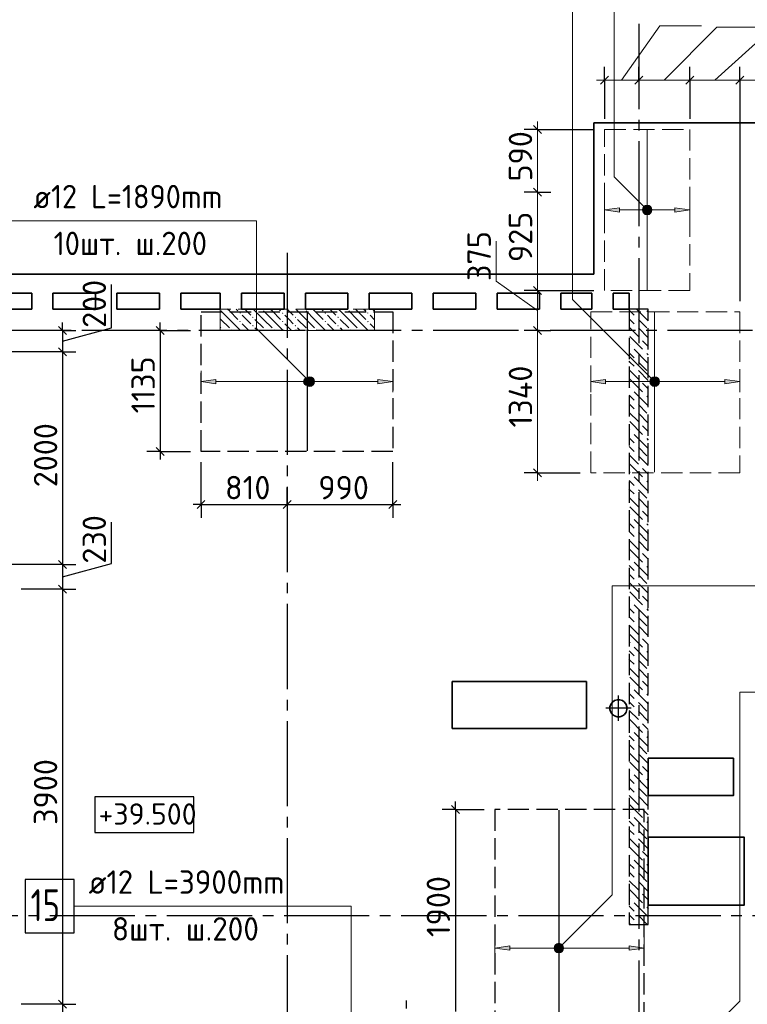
# Model space of a CAD drawing. Header units: millimetres. Extents: x 40580 to 1930067, y -240640 to 81020.
# Tile 117 of 256: x 483274 to 490107, y -212295 to -203045. Entities that reach past the tile are written whole.
import ezdxf

# ---------------------------------------------------------------- set-up
doc = ezdxf.new("R2010")
doc.units = ezdxf.units.MM
for name, pattern in [('______2', [270, 200, -70]), ('______5', [1100, 800, -100, 100, -100]), ('CENTER', [2, 1.25, -0.25, 0.25, -0.25])]:
    doc.linetypes.add(name, pattern=pattern)
for name, color, linetype, lineweight in [('Standard', 7, 'Continuous', 25), ('Высотные отметки', 7, 'Continuous', 25), ('ДОП Верх по У', 7, 'Continuous', 25), ('ЖБ Перекрытие верхний уровень', 7, 'Continuous', 35), ('ОСИ', 7, 'CENTER', 15), ('Позиционная метка номер позиции', 7, 'Continuous', 13), ('Примечания', 7, 'Continuous', 13)]:
    doc.layers.add(name, color=color, linetype=linetype, lineweight=lineweight)
doc.layers.add('ЖБ Пилон', color=7, linetype='______2', lineweight=13, true_color=0xa0a0a0)
doc.layers.add('ЖБ Стена верхний уровень', color=7, linetype='______2', true_color=0x656565)
doc.styles.add('GOST 2.304', font='isocpeur.ttf', dxfattribs={"width": 0.8})
doc.styles.add('ISOCPEUR', font='isocpeur.ttf')

msp = doc.modelspace()

# ---------------------------------------------------------------- hatches: boundary and pattern name
at = {"layer": 'ДОП Верх по У', "linetype": 'Continuous', "lineweight": 13, "transparency": 33554687}
for points in [[(489134.6, -204813.1), (489148.1, -204864.1), (489148.1, -204799.6)], [(489148.1, -204799.6), (489166.8, -204869.4), (489166.8, -204794.4)], [(489148.1, -204799.6), (489148.1, -204864.1), (489166.8, -204869.4)], [(489166.8, -204794.4), (489166.8, -204869.4), (489185.6, -204864.1)], [(489166.8, -204794.4), (489185.6, -204864.1), (489185.6, -204799.6)], [(489185.6, -204799.6), (489185.6, -204864.1), (489199.1, -204850.6)], [(489185.6, -204799.6), (489199.1, -204850.6), (489199.1, -204813.1)], [(489134.6, -204850.6), (489134.6, -204813.1), (489129.3, -204831.9)], [(489134.6, -204813.1), (489134.6, -204850.6), (489148.1, -204864.1)], [(489199.1, -204813.1), (489199.1, -204850.6), (489204.3, -204831.9)], [(489426.8, -204851.9), (489566.8, -204831.9), (489426.8, -204811.9)], [(485944.6, -206463.6), (485944.6, -206426.1), (485939.3, -206444.9)], [(485944.6, -206426.1), (485958.1, -206477.1), (485958.1, -206412.6)], [(485944.6, -206426.1), (485944.6, -206463.6), (485958.1, -206477.1)], [(485958.1, -206412.6), (485976.8, -206482.4), (485976.8, -206407.4)], [(485958.1, -206412.6), (485958.1, -206477.1), (485976.8, -206482.4)], [(485976.8, -206407.4), (485976.8, -206482.4), (485995.6, -206477.1)], [(485976.8, -206407.4), (485995.6, -206477.1), (485995.6, -206412.6)], [(485995.6, -206412.6), (485995.6, -206477.1), (486009.1, -206463.6)], [(485995.6, -206412.6), (486009.1, -206463.6), (486009.1, -206426.1)], [(486009.1, -206426.1), (486009.1, -206463.6), (486014.3, -206444.9)], [(486636.8, -206464.9), (486776.8, -206444.9), (486636.8, -206424.9)], [(489204.6, -206463.6), (489204.6, -206426.1), (489199.3, -206444.9)], [(489204.6, -206426.1), (489218.1, -206477.1), (489218.1, -206412.6)], [(489204.6, -206426.1), (489204.6, -206463.6), (489218.1, -206477.1)], [(489218.1, -206412.6), (489236.8, -206482.4), (489236.8, -206407.4)], [(489218.1, -206412.6), (489218.1, -206477.1), (489236.8, -206482.4)], [(489236.8, -206407.4), (489236.8, -206482.4), (489255.6, -206477.1)], [(489236.8, -206407.4), (489255.6, -206477.1), (489255.6, -206412.6)], [(489255.6, -206412.6), (489255.6, -206477.1), (489269.1, -206463.6)], [(489255.6, -206412.6), (489269.1, -206463.6), (489269.1, -206426.1)], [(489269.1, -206426.1), (489269.1, -206463.6), (489274.3, -206444.9)], [(489896.8, -206464.9), (490036.8, -206444.9), (489896.8, -206424.9)], [(488304.6, -211748.3), (488318.1, -211799.3), (488318.1, -211734.8)], [(488318.1, -211734.8), (488336.8, -211804.5), (488336.8, -211729.5)], [(488318.1, -211734.8), (488318.1, -211799.3), (488336.8, -211804.5)], [(488336.8, -211729.5), (488336.8, -211804.5), (488355.6, -211799.3)], [(488336.8, -211729.5), (488355.6, -211799.3), (488355.6, -211734.8)], [(488355.6, -211734.8), (488355.6, -211799.3), (488369.1, -211785.8)], [(488355.6, -211734.8), (488369.1, -211785.8), (488369.1, -211748.3)], [(488304.6, -211785.8), (488304.6, -211748.3), (488299.3, -211767)], [(488304.6, -211748.3), (488304.6, -211785.8), (488318.1, -211799.3)], [(488369.1, -211748.3), (488369.1, -211785.8), (488374.3, -211767)], [(488996.8, -211787), (489136.8, -211767), (488996.8, -211747)]]:
    msp.add_hatch(color=7, dxfattribs=at).paths.add_polyline_path(points)
for points in [[(488906.8, -204851.9), (488766.8, -204831.9), (488906.8, -204811.9)], [(485116.8, -206464.9), (484976.8, -206444.9), (485116.8, -206424.9)], [(488776.8, -206464.9), (488636.8, -206444.9), (488776.8, -206424.9)], [(487876.8, -211787), (487736.8, -211767), (487876.8, -211747)]]:
    msp.add_hatch(color=7, dxfattribs=at).paths.add_polyline_path(points, flags=16)
at = {"layer": 'ЖБ Пилон', "linetype": 'Continuous', "lineweight": -3, "transparency": 33554687}
for points in [[(485337.3, -205800.7), (485343.8, -205794.2), (485350.3, -205800.7), (485343.8, -205807.2)], [(485547.1, -205763.9), (485543.8, -205767.2), (485540.4, -205763.9)], [(485737.3, -205800.7), (485743.8, -205794.2), (485750.3, -205800.7), (485743.8, -205807.2)], [(485947.1, -205763.9), (485943.8, -205767.2), (485940.4, -205763.9)], [(486137.3, -205800.7), (486143.8, -205794.2), (486150.3, -205800.7), (486143.8, -205807.2)], [(486347.1, -205763.9), (486343.8, -205767.2), (486340.4, -205763.9)], [(486537.3, -205800.7), (486543.8, -205794.2), (486550.3, -205800.7), (486543.8, -205807.2)], [(485337.3, -205880.7), (485343.8, -205874.2), (485350.3, -205880.7), (485343.8, -205887.2)], [(485457.3, -205840.7), (485463.8, -205834.2), (485470.3, -205840.7), (485463.8, -205847.2)], [(485457.3, -205920.7), (485463.8, -205914.2), (485470.3, -205920.7), (485463.8, -205927.2)], [(485737.3, -205880.7), (485743.8, -205874.2), (485750.3, -205880.7), (485743.8, -205887.2)], [(485857.3, -205840.7), (485863.8, -205834.2), (485870.3, -205840.7), (485863.8, -205847.2)], [(485857.3, -205920.7), (485863.8, -205914.2), (485870.3, -205920.7), (485863.8, -205927.2)], [(486137.3, -205880.7), (486143.8, -205874.2), (486150.3, -205880.7), (486143.8, -205887.2)], [(486257.3, -205840.7), (486263.8, -205834.2), (486270.3, -205840.7), (486263.8, -205847.2)], [(486257.3, -205920.7), (486263.8, -205914.2), (486270.3, -205920.7), (486263.8, -205927.2)], [(486537.3, -205880.7), (486543.8, -205874.2), (486550.3, -205880.7), (486543.8, -205887.2)], [(485177.3, -205960.7), (485183.8, -205954.2), (485190.3, -205960.7), (485187.1, -205963.9), (485180.4, -205963.9)], [(485257.3, -205960.7), (485263.8, -205954.2), (485270.3, -205960.7), (485267.1, -205963.9), (485260.4, -205963.9)], [(485577.3, -205960.7), (485583.8, -205954.2), (485590.3, -205960.7), (485587.1, -205963.9), (485580.4, -205963.9)], [(485657.3, -205960.7), (485663.8, -205954.2), (485670.3, -205960.7), (485667.1, -205963.9), (485660.4, -205963.9)], [(485977.3, -205960.7), (485983.8, -205954.2), (485990.3, -205960.7), (485987.1, -205963.9), (485980.4, -205963.9)], [(486057.3, -205960.7), (486063.8, -205954.2), (486070.3, -205960.7), (486067.1, -205963.9), (486060.4, -205963.9)], [(486377.3, -205960.7), (486383.8, -205954.2), (486390.3, -205960.7), (486387.1, -205963.9), (486380.4, -205963.9)], [(486457.3, -205960.7), (486463.8, -205954.2), (486470.3, -205960.7), (486467.1, -205963.9), (486460.4, -205963.9)]]:
    msp.add_hatch(color=7, dxfattribs=at).paths.add_polyline_path(points, flags=16)
at = {"layer": 'Позиционная метка номер позиции', "linetype": 'Continuous', "lineweight": 13, "transparency": 33554687}
for points in [[(489135, -204863.7), (489178.3, -204788.6), (489123.5, -204843.3)], [(489123.5, -204843.3), (489178.3, -204788.6), (489155.4, -204788.6)], [(489123.5, -204843.3), (489155.4, -204788.6), (489123.5, -204820.4)], [(489123.5, -204820.4), (489155.4, -204788.6), (489135, -204800)], [(489135, -204863.7), (489198.6, -204800), (489178.3, -204788.6)], [(489155.4, -204875.1), (489198.6, -204800), (489135, -204863.7)], [(489155.4, -204875.1), (489210.1, -204820.4), (489198.6, -204800)], [(489178.3, -204875.1), (489210.1, -204820.4), (489155.4, -204875.1)], [(489178.3, -204875.1), (489210.1, -204843.3), (489210.1, -204820.4)], [(489210.1, -204843.3), (489178.3, -204875.1), (489198.6, -204863.7)], [(485953.5, -206433.4), (486028.6, -206476.7), (485965, -206413)], [(485953.5, -206456.3), (486008.3, -206488.1), (485953.5, -206433.4)], [(485953.5, -206433.4), (486008.3, -206488.1), (486028.6, -206476.7)], [(485985.4, -206488.1), (485953.5, -206456.3), (485965, -206476.7)], [(485953.5, -206456.3), (485985.4, -206488.1), (486008.3, -206488.1)], [(485965, -206413), (486040.1, -206456.3), (485985.4, -206401.6)], [(485965, -206413), (486028.6, -206476.7), (486040.1, -206456.3)], [(485985.4, -206401.6), (486040.1, -206456.3), (486040.1, -206433.4)], [(485985.4, -206401.6), (486040.1, -206433.4), (486008.3, -206401.6)], [(486008.3, -206401.6), (486040.1, -206433.4), (486028.6, -206413)], [(489205, -206476.7), (489248.3, -206401.6), (489193.5, -206456.3)], [(489193.5, -206456.3), (489248.3, -206401.6), (489225.4, -206401.6)], [(489193.5, -206456.3), (489225.4, -206401.6), (489193.5, -206433.4)], [(489193.5, -206433.4), (489225.4, -206401.6), (489205, -206413)], [(489205, -206476.7), (489268.6, -206413), (489248.3, -206401.6)], [(489225.4, -206488.1), (489268.6, -206413), (489205, -206476.7)], [(489225.4, -206488.1), (489280.1, -206433.4), (489268.6, -206413)], [(489248.3, -206488.1), (489280.1, -206433.4), (489225.4, -206488.1)], [(489248.3, -206488.1), (489280.1, -206456.3), (489280.1, -206433.4)], [(489280.1, -206456.3), (489248.3, -206488.1), (489268.6, -206476.7)], [(488293.5, -211755.6), (488368.6, -211798.9), (488305, -211735.2)], [(488305, -211735.2), (488380.1, -211778.5), (488325.4, -211723.8)], [(488305, -211735.2), (488368.6, -211798.9), (488380.1, -211778.5)], [(488325.4, -211723.8), (488380.1, -211778.5), (488380.1, -211755.6)], [(488325.4, -211723.8), (488380.1, -211755.6), (488348.3, -211723.8)], [(488348.3, -211723.8), (488380.1, -211755.6), (488368.6, -211735.2)], [(488293.5, -211778.5), (488348.3, -211810.3), (488293.5, -211755.6)], [(488293.5, -211755.6), (488348.3, -211810.3), (488368.6, -211798.9)], [(488325.4, -211810.3), (488293.5, -211778.5), (488305, -211798.9)], [(488293.5, -211778.5), (488325.4, -211810.3), (488348.3, -211810.3)]]:
    msp.add_hatch(color=7, dxfattribs=at).paths.add_polyline_path(points)

# ---------------------------------------------------------------- linework, layer by layer
at = {"layer": 'Standard', "color": 7, "linetype": 'Continuous', "lineweight": 13, "transparency": 33554687}
for p, q in [((488926.8, -203613.9), (489285, -203100.9)), ((489285, -203100.9), (489675.9, -203100.9)), ((489326.8, -203613.9), (489821.8, -203113.9)), ((489801.8, -203613.9), (490351.8, -203113.9)), ((489821.8, -203113.9), (490228.4, -203113.9)), ((488766.8, -203613.9), (488691.8, -203613.9)), ((488766.8, -203613.9), (489086.8, -203613.9)), ((489086.8, -203613.9), (489566.8, -203613.9)), ((489566.8, -203613.9), (490036.8, -203613.9)), ((488136.8, -204074.9), (488136.8, -203999.9)), ((488136.8, -204074.9), (488136.8, -204663.9)), ((487749, -205500), (487749, -205124.8)), ((488136.8, -205776.4), (487749, -205500)), ((488136.8, -205588.9), (488136.8, -205963.9)), ((488136.8, -205963.9), (488136.8, -207302.9)), ((488136.8, -207302.9), (488136.8, -207377.9))]:
    msp.add_line(p, q, dxfattribs=at)
at = {"layer": 'Standard', "color": 251, "linetype": 'Continuous', "lineweight": -3, "true_color": 0x656565, "transparency": 33554687}
for p, q in [((488766.8, -203613.9), (488766.8, -203488.9)), ((489086.8, -203613.9), (489086.8, -203488.9)), ((489566.8, -203613.9), (489566.8, -203488.9)), ((490036.8, -203613.9), (490036.8, -203488.9)), ((488766.8, -203613.9), (488766.8, -203738.9)), ((488766.8, -203613.9), (488766.8, -203974.9)), ((489086.8, -203613.9), (489086.8, -203738.9)), ((489086.8, -203613.9), (489086.8, -203613.9)), ((489566.8, -203613.9), (489566.8, -203738.9)), ((489566.8, -203613.9), (489566.8, -203974.9)), ((490036.8, -203613.9), (490036.8, -203738.9)), ((490036.8, -203613.9), (490036.8, -205688.9)), ((488136.8, -204074.9), (488011.8, -204074.9)), ((488136.8, -204074.9), (488261.8, -204074.9)), ((488136.8, -204074.9), (488666.8, -204074.9)), ((488136.8, -204663.9), (488011.8, -204663.9)), ((488136.8, -204663.9), (488261.8, -204663.9)), ((488136.8, -204663.9), (488136.8, -204663.9)), ((488136.8, -205588.9), (488011.8, -205588.9)), ((488136.8, -205588.9), (488261.8, -205588.9)), ((488136.8, -205588.9), (488666.8, -205588.9)), ((483677, -205963.9), (483552, -205963.9)), ((483677, -205963.9), (483802, -205963.9)), ((483677, -205963.9), (483677, -205963.9)), ((484593.1, -205963.9), (484468.1, -205963.9)), ((484593.1, -205963.9), (484718.1, -205963.9)), ((484593.1, -205963.9), (484876.8, -205963.9)), ((488136.8, -205963.9), (488011.8, -205963.9)), ((488136.8, -205963.9), (488261.8, -205963.9)), ((488136.8, -205963.9), (488136.8, -205963.9)), ((483677, -206163.9), (483086.8, -206163.9)), ((483677, -206163.9), (483552, -206163.9)), ((483677, -206163.9), (483802, -206163.9)), ((484593.1, -207100.9), (484468.1, -207100.9)), ((484593.1, -207100.9), (484718.1, -207100.9)), ((484593.1, -207100.9), (484876.8, -207100.9)), ((484976.8, -207600.9), (484976.8, -207200.9)), ((486776.8, -207600.9), (486776.8, -207200.9)), ((488136.8, -207302.9), (488011.8, -207302.9)), ((488136.8, -207302.9), (488261.8, -207302.9)), ((488136.8, -207302.9), (488536.8, -207302.9)), ((484976.8, -207600.9), (484976.8, -207475.9)), ((485786.8, -207600.9), (485786.8, -207475.9)), ((486776.8, -207600.9), (486776.8, -207475.9)), ((484976.8, -207600.9), (484976.8, -207725.9)), ((485786.8, -207600.9), (485786.8, -207725.9)), ((486776.8, -207600.9), (486776.8, -207725.9)), ((483677, -208163.9), (483086.8, -208163.9)), ((483677, -208163.9), (483552, -208163.9)), ((483677, -208163.9), (483802, -208163.9)), ((483677, -208393.9), (483286.8, -208393.9)), ((483677, -208393.9), (483552, -208393.9)), ((483677, -208393.9), (483802, -208393.9)), ((487365.9, -210463.9), (487240.9, -210463.9)), ((487365.9, -210463.9), (487490.9, -210463.9)), ((487365.9, -210463.9), (487636.8, -210463.9)), ((483677, -212293.9), (483286.8, -212293.9)), ((483677, -212293.9), (483552, -212293.9)), ((483677, -212293.9), (483802, -212293.9))]:
    msp.add_line(p, q, dxfattribs=at)
at = {"layer": 'Standard', "color": 7, "linetype": 'Continuous', "lineweight": 25, "transparency": 33554687}
for p, q in [((488729.3, -203651.4), (488804.3, -203576.4)), ((489049.3, -203651.4), (489124.3, -203576.4)), ((489529.3, -203651.4), (489604.3, -203576.4)), ((489999.3, -203651.4), (490074.3, -203576.4)), ((488099.3, -204037.4), (488174.3, -204112.4)), ((488099.3, -204626.4), (488174.3, -204701.4)), ((488099.3, -205551.4), (488174.3, -205626.4)), ((483639.5, -205926.4), (483714.5, -206001.4)), ((484555.6, -205926.4), (484630.6, -206001.4)), ((488099.3, -205926.4), (488174.3, -206001.4)), ((483639.5, -206126.4), (483714.5, -206201.4)), ((484555.6, -207063.4), (484630.6, -207138.4)), ((488099.3, -207265.4), (488174.3, -207340.4)), ((484939.3, -207638.4), (485014.3, -207563.4)), ((485749.3, -207638.4), (485824.3, -207563.4)), ((486739.3, -207638.4), (486814.3, -207563.4)), ((483639.5, -208126.4), (483714.5, -208201.4)), ((483639.5, -208356.4), (483714.5, -208431.4)), ((487328.4, -210426.4), (487403.4, -210501.4)), ((483639.5, -212256.4), (483714.5, -212331.4))]:
    msp.add_line(p, q, dxfattribs=at)
at = {"layer": 'Standard', "color": 7, "linetype": 'Continuous', "lineweight": -3, "transparency": 33554687}
for p, q in [((484134.9, -205940.2), (484134.9, -205533.5)), ((483677, -205963.9), (483677, -205888.9)), ((484593.1, -205963.9), (484593.1, -205888.9)), ((483677, -206063.9), (484134.9, -205940.2)), ((483677, -205963.9), (483677, -206163.9)), ((484593.1, -207100.9), (484593.1, -207175.9)), ((484976.8, -207600.9), (484901.8, -207600.9)), ((484976.8, -207600.9), (485786.8, -207600.9)), ((485786.8, -207600.9), (486776.8, -207600.9)), ((486776.8, -207600.9), (486851.8, -207600.9)), ((484134.9, -208155.2), (484134.9, -207764.2)), ((483677, -208278.9), (484134.9, -208155.2)), ((483677, -208163.9), (483677, -208393.9)), ((487365.9, -210463.9), (487365.9, -210388.9)), ((483677, -212293.9), (483677, -212368.9)), ((486905.3, -212333.9), (486905.3, -212258.9))]:
    msp.add_line(p, q, dxfattribs=at)
at = {"layer": 'Standard', "color": 8, "linetype": '______5', "lineweight": -3, "transparency": 33554687}
for p, q in [((488896.8, -209633.4), (488896.8, -209394.4)), ((489016.3, -209513.9), (488777.3, -209513.9))]:
    msp.add_line(p, q, dxfattribs=at)
at = {"layer": 'Standard', "color": 7, "linetype": 'Continuous', "lineweight": 13, "transparency": 33554687}
for points in [[(490036.8, -203613.9), (490668.6, -203613.9), (490668.6, -203613.9), (491326.8, -203613.9)], [(488136.8, -204663.9), (488136.8, -204669.5), (488136.8, -204669.5), (488136.8, -205588.9)]]:
    msp.add_lwpolyline(points, dxfattribs=at)
at = {"layer": 'Standard', "color": 7, "linetype": 'Continuous', "lineweight": -3, "transparency": 33554687}
for points in [[(484593.1, -205963.9), (484593.1, -206841.9), (484593.1, -206841.9), (484593.1, -207100.9)], [(483677, -206163.9), (483677, -207420), (483677, -207420), (483677, -208163.9)], [(483677, -208393.9), (483677, -210322), (483677, -210322), (483677, -212293.9)], [(487365.9, -210463.9), (487365.9, -211754), (487365.9, -211754), (487365.9, -212363.9)]]:
    msp.add_lwpolyline(points, dxfattribs=at)
at = {"layer": 'Standard', "color": 251, "linetype": 'Continuous', "lineweight": -3, "true_color": 0x656565, "transparency": 33554687}
msp.add_lwpolyline([(485786.8, -207600.9), (485786.8, -207583.9), (485786.8, -207583.9), (485786.8, -207439.9)], dxfattribs=at)
at = {"layer": 'Высотные отметки', "color": 7, "linetype": 'Continuous', "lineweight": -3, "transparency": 33554687}
msp.add_lwpolyline([(483980.5, -210680.4), (484910.5, -210680.4), (484910.5, -210347), (483980.5, -210347), (483980.5, -210680.4)], dxfattribs=at)
at = {"layer": 'ДОП Верх по У', "color": 7, "linetype": 'Continuous', "lineweight": 18, "transparency": 33554687}
for p, q in [((489166.8, -204081.9), (489166.8, -205581.9)), ((489236.8, -207295.9), (489236.8, -205795.9))]:
    msp.add_line(p, q, dxfattribs=at)
at = {"layer": 'ДОП Верх по У', "color": 251, "linetype": 'Continuous', "lineweight": 13, "true_color": 0x494949, "transparency": 33554687}
for p, q in [((488766.8, -204831.9), (488766.8, -204731.9)), ((489166.8, -204794.4), (489166.8, -204794.4)), ((489566.8, -204831.9), (489566.8, -204731.9)), ((488766.8, -204831.9), (488906.8, -204811.9)), ((488906.8, -204851.9), (488766.8, -204831.9)), ((488766.8, -204831.9), (488766.8, -204931.9)), ((488766.8, -204831.9), (488766.8, -204831.9)), ((488906.8, -204811.9), (488906.8, -204851.9)), ((488906.8, -204831.9), (489136.8, -204831.9)), ((489166.8, -204869.4), (489166.8, -204869.4)), ((489196.8, -204831.9), (489426.8, -204831.9)), ((489566.8, -204831.9), (489426.8, -204811.9)), ((489426.8, -204811.9), (489426.8, -204851.9)), ((489426.8, -204851.9), (489566.8, -204831.9)), ((489566.8, -204831.9), (489566.8, -204931.9)), ((489566.8, -204831.9), (489566.8, -204831.9)), ((484976.8, -206444.9), (484976.8, -206344.9)), ((486776.8, -206444.9), (486776.8, -206344.9)), ((488636.8, -206444.9), (488636.8, -206344.9)), ((490036.8, -206444.9), (490036.8, -206344.9)), ((484976.8, -206444.9), (485116.8, -206424.9)), ((485116.8, -206464.9), (484976.8, -206444.9)), ((484976.8, -206444.9), (484976.8, -206544.9)), ((484976.8, -206444.9), (484976.8, -206444.9)), ((485116.8, -206424.9), (485116.8, -206464.9)), ((485116.8, -206444.9), (485946.8, -206444.9)), ((485976.8, -206407.4), (485976.8, -206407.4)), ((486006.8, -206444.9), (486636.8, -206444.9)), ((486776.8, -206444.9), (486636.8, -206424.9)), ((486636.8, -206424.9), (486636.8, -206464.9)), ((486636.8, -206464.9), (486776.8, -206444.9)), ((486776.8, -206444.9), (486776.8, -206544.9)), ((486776.8, -206444.9), (486776.8, -206444.9)), ((488636.8, -206444.9), (488776.8, -206424.9)), ((488776.8, -206464.9), (488636.8, -206444.9)), ((488636.8, -206444.9), (488636.8, -206544.9)), ((488636.8, -206444.9), (488636.8, -206444.9)), ((488776.8, -206424.9), (488776.8, -206464.9)), ((488776.8, -206444.9), (489206.8, -206444.9)), ((489236.8, -206407.4), (489236.8, -206407.4)), ((489266.8, -206444.9), (489896.8, -206444.9)), ((490036.8, -206444.9), (489896.8, -206424.9)), ((489896.8, -206424.9), (489896.8, -206464.9)), ((489896.8, -206464.9), (490036.8, -206444.9)), ((490036.8, -206444.9), (490036.8, -206544.9)), ((490036.8, -206444.9), (490036.8, -206444.9)), ((485976.8, -206482.4), (485976.8, -206482.4)), ((489236.8, -206482.4), (489236.8, -206482.4)), ((487736.8, -211767), (487736.8, -211667)), ((488336.8, -211729.5), (488336.8, -211729.5)), ((489136.8, -211767), (489136.8, -211667)), ((487736.8, -211767), (487876.8, -211747)), ((487876.8, -211787), (487736.8, -211767)), ((487736.8, -211767), (487736.8, -211867)), ((487736.8, -211767), (487736.8, -211767)), ((487876.8, -211747), (487876.8, -211787)), ((487876.8, -211767), (488306.8, -211767)), ((488336.8, -211804.5), (488336.8, -211804.5)), ((488366.8, -211767), (488996.8, -211767)), ((489136.8, -211767), (488996.8, -211747)), ((488996.8, -211747), (488996.8, -211787)), ((488996.8, -211787), (489136.8, -211767)), ((489136.8, -211767), (489136.8, -211867)), ((489136.8, -211767), (489136.8, -211767))]:
    msp.add_line(p, q, dxfattribs=at)
at = {"layer": 'ДОП Верх по У', "color": 7, "linetype": 'Continuous', "lineweight": 13, "transparency": 33554687}
for p, q in [((485196.8, -204933.9), (483154.8, -204933.9)), ((483900.8, -211373.9), (485986.8, -211373.9))]:
    msp.add_line(p, q, dxfattribs=at)
at = {"layer": 'ДОП Верх по У', "color": 7, "linetype": 'Continuous', "lineweight": -3, "transparency": 33554687}
for p, q in [((485976.8, -207094.9), (485976.8, -205794.9)), ((488336.8, -210469.9), (488336.8, -214357.9))]:
    msp.add_line(p, q, dxfattribs=at)
at = {"layer": 'ДОП Верх по У', "color": 7, "linetype": 'Continuous', "lineweight": 25, "transparency": 33554687}
msp.add_lwpolyline([(483326.8, -211623.9), (483786.8, -211623.9), (483786.8, -211123.9), (483326.8, -211123.9), (483326.8, -211623.9)], dxfattribs=at)
at = {"layer": 'ДОП Верх по У', "color": 251, "linetype": 'Continuous', "lineweight": 13, "true_color": 0x494949, "transparency": 33554687}
for centre in [(489166.8, -204831.9), (485976.8, -206444.9), (489236.8, -206444.9), (488336.8, -211767)]:
    msp.add_circle(centre, 37.5, dxfattribs=at)
at = {"layer": 'ЖБ Перекрытие верхний уровень', "transparency": 33554687}
for p, q in [((488666.8, -205433.9), (482486.8, -205433.9)), ((482986.8, -205613.9), (483386.8, -205613.9)), ((483386.8, -205613.9), (483386.8, -205763.9)), ((483586.8, -205763.9), (483586.8, -205613.9)), ((483586.8, -205613.9), (483986.8, -205613.9)), ((483986.8, -205613.9), (483986.8, -205763.9)), ((484186.8, -205763.9), (484186.8, -205613.9)), ((484186.8, -205613.9), (484586.8, -205613.9)), ((484586.8, -205613.9), (484586.8, -205763.9)), ((484786.8, -205613.9), (485156.8, -205613.9)), ((484786.8, -205763.9), (484786.8, -205613.9)), ((485156.8, -205613.9), (485156.8, -205763.9)), ((485356.8, -205763.9), (485356.8, -205613.9)), ((485356.8, -205613.9), (485756.8, -205613.9)), ((485756.8, -205613.9), (485756.8, -205763.9)), ((485956.8, -205763.9), (485956.8, -205613.9)), ((485956.8, -205613.9), (486356.8, -205613.9)), ((486356.8, -205613.9), (486356.8, -205763.9)), ((486556.8, -205763.9), (486556.8, -205613.9)), ((486556.8, -205613.9), (486956.8, -205613.9)), ((486956.8, -205613.9), (486956.8, -205763.9)), ((487156.8, -205763.9), (487156.8, -205613.9)), ((487156.8, -205613.9), (487556.8, -205613.9)), ((487556.8, -205613.9), (487556.8, -205763.9)), ((487756.8, -205763.9), (487756.8, -205613.9)), ((487756.8, -205613.9), (488156.8, -205613.9)), ((488156.8, -205613.9), (488156.8, -205763.9)), ((488356.8, -205613.9), (488646.8, -205613.9)), ((488356.8, -205763.9), (488356.8, -205613.9)), ((488646.8, -205613.9), (488646.8, -205763.9)), ((488846.8, -205763.9), (488846.8, -205613.9)), ((488846.8, -205613.9), (488996.8, -205613.9)), ((488996.8, -205613.9), (488996.8, -205763.9)), ((483386.8, -205763.9), (482986.8, -205763.9)), ((483986.8, -205763.9), (483586.8, -205763.9)), ((484586.8, -205763.9), (484186.8, -205763.9)), ((485156.8, -205763.9), (484786.8, -205763.9)), ((485756.8, -205763.9), (485356.8, -205763.9)), ((486356.8, -205763.9), (485956.8, -205763.9)), ((486956.8, -205763.9), (486556.8, -205763.9)), ((487556.8, -205763.9), (487156.8, -205763.9)), ((488156.8, -205763.9), (487756.8, -205763.9)), ((488646.8, -205763.9), (488356.8, -205763.9)), ((488996.8, -205763.9), (488846.8, -205763.9)), ((488596.8, -209263.9), (487336.8, -209263.9)), ((487336.8, -209263.9), (487336.8, -209703.9)), ((488596.8, -209703.9), (488596.8, -209263.9)), ((488824.9, -209477.2), (488817.1, -209501.2)), ((488817.1, -209501.2), (488817.1, -209526.5)), ((488839.8, -209456.8), (488824.9, -209477.2)), ((488860.2, -209442), (488839.8, -209456.8)), ((488884.2, -209434.2), (488860.2, -209442)), ((488909.4, -209434.2), (488884.2, -209434.2)), ((488933.4, -209442), (488909.4, -209434.2)), ((488953.9, -209456.8), (488933.4, -209442)), ((488968.7, -209477.2), (488953.9, -209456.8)), ((488976.5, -209501.2), (488968.7, -209477.2)), ((488976.5, -209526.5), (488976.5, -209501.2)), ((488817.1, -209526.5), (488824.9, -209550.5)), ((488824.9, -209550.5), (488839.8, -209570.9)), ((488839.8, -209570.9), (488860.2, -209585.7)), ((488860.2, -209585.7), (488884.2, -209593.5)), ((488884.2, -209593.5), (488909.4, -209593.5)), ((488909.4, -209593.5), (488933.4, -209585.7)), ((488933.4, -209585.7), (488953.9, -209570.9)), ((488953.9, -209570.9), (488968.7, -209550.5)), ((488968.7, -209550.5), (488976.5, -209526.5)), ((487336.8, -209703.9), (488596.8, -209703.9))]:
    msp.add_line(p, q, dxfattribs=at)
at = {"layer": 'ЖБ Перекрытие верхний уровень', "transparency": 33554687, "extrusion": (0, 0, -1)}
msp.add_lwpolyline([(-497346.8, -205433.9), (-497346.8, -204013.9), (-488666.8, -204013.9), (-488666.8, -205433.9)], dxfattribs=at)
msp.add_lwpolyline([(-489176.8, -209983.8), (-489976.8, -209983.8), (-489976.8, -210333.9), (-489176.8, -210333.9)], close=True, dxfattribs=at)
at = {"layer": 'ЖБ Перекрытие верхний уровень', "transparency": 33554687}
msp.add_lwpolyline([(489176.8, -211363.9), (490076.8, -211363.9), (490076.8, -210723.9), (489176.8, -210723.9)], close=True, dxfattribs=at)
at = {"layer": 'ЖБ Пилон', "color": 253, "linetype": '______2', "lineweight": 13, "true_color": 0xa0a0a0, "transparency": 33554687}
for p, q in [((486606.8, -205763.9), (485156.8, -205763.9)), ((485156.8, -205763.9), (485156.8, -205963.9)), ((486606.8, -205963.9), (486606.8, -205763.9)), ((485156.8, -205963.9), (486606.8, -205963.9))]:
    msp.add_line(p, q, dxfattribs=at)
at = {"layer": 'ЖБ Пилон', "color": 9, "linetype": 'Continuous', "lineweight": -3, "true_color": 0xc7c7c7, "transparency": 33554687}
for p, q in [((485163.8, -205780.7), (485243.8, -205860.7)), ((485243.8, -205780.7), (485226.9, -205763.9)), ((485243.8, -205780.7), (485323.8, -205860.7)), ((485306.9, -205763.9), (485323.8, -205780.7)), ((485403.8, -205860.7), (485363.8, -205820.7)), ((485386.9, -205763.9), (485443.8, -205820.7)), ((485563.8, -205860.7), (485466.9, -205763.9)), ((485563.8, -205780.7), (485643.8, -205860.7)), ((485643.8, -205780.7), (485626.9, -205763.9)), ((485643.8, -205780.7), (485723.8, -205860.7)), ((485706.9, -205763.9), (485723.8, -205780.7)), ((485803.8, -205860.7), (485763.8, -205820.7)), ((485786.9, -205763.9), (485843.8, -205820.7)), ((485963.8, -205860.7), (485866.9, -205763.9)), ((485963.8, -205780.7), (486043.8, -205860.7)), ((486043.8, -205780.7), (486026.9, -205763.9)), ((486043.8, -205780.7), (486123.8, -205860.7)), ((486106.9, -205763.9), (486123.8, -205780.7)), ((486203.8, -205860.7), (486163.8, -205820.7)), ((486186.9, -205763.9), (486243.8, -205820.7)), ((486363.8, -205860.7), (486266.9, -205763.9)), ((486363.8, -205780.7), (486443.8, -205860.7)), ((486443.8, -205780.7), (486426.9, -205763.9)), ((486443.8, -205780.7), (486523.8, -205860.7)), ((486506.9, -205763.9), (486523.8, -205780.7)), ((486603.8, -205860.7), (486563.8, -205820.7)), ((486586.9, -205763.9), (486606.8, -205783.8)), ((485163.8, -205860.7), (485156.8, -205853.8)), ((485163.8, -205860.7), (485243.8, -205940.7)), ((485243.8, -205860.7), (485346.9, -205963.9)), ((485363.8, -205900.7), (485426.9, -205963.9)), ((485443.8, -205900.7), (485403.8, -205860.7)), ((485483.8, -205860.7), (485563.8, -205940.7)), ((485563.8, -205860.7), (485643.8, -205940.7)), ((485643.8, -205860.7), (485746.9, -205963.9)), ((485763.8, -205900.7), (485826.9, -205963.9)), ((485843.8, -205900.7), (485803.8, -205860.7)), ((485883.8, -205860.7), (485963.8, -205940.7)), ((485963.8, -205860.7), (486043.8, -205940.7)), ((486043.8, -205860.7), (486146.9, -205963.9)), ((486163.8, -205900.7), (486226.9, -205963.9)), ((486243.8, -205900.7), (486203.8, -205860.7)), ((486283.8, -205860.7), (486363.8, -205940.7)), ((486363.8, -205860.7), (486443.8, -205940.7)), ((486443.8, -205860.7), (486546.9, -205963.9)), ((486563.8, -205900.7), (486606.8, -205943.8)), ((486606.8, -205863.8), (486603.8, -205860.7)), ((485156.8, -205933.8), (485163.8, -205940.7)), ((485483.8, -205940.7), (485506.9, -205963.9)), ((485883.8, -205940.7), (485906.9, -205963.9)), ((486283.8, -205940.7), (486306.9, -205963.9))]:
    msp.add_line(p, q, dxfattribs=at)
at = {"layer": 'ЖБ Стена верхний уровень', "color": 251, "linetype": '______2', "lineweight": -3, "true_color": 0x656565, "transparency": 33554687}
for p, q in [((489176.8, -205763.9), (488996.8, -205763.9)), ((488996.8, -205763.9), (488996.8, -211543.9)), ((489176.8, -211543.9), (489176.8, -205763.9)), ((488996.8, -211543.9), (489176.8, -211543.9))]:
    msp.add_line(p, q, dxfattribs=at)
at = {"layer": 'ЖБ Стена верхний уровень', "color": 9, "linetype": 'Continuous', "lineweight": -3, "true_color": 0xc7c7c7, "transparency": 33554687}
for p, q in [((488996.8, -205773.8), (489043.8, -205820.7)), ((489163.8, -205860.7), (489066.9, -205763.9)), ((489163.8, -205780.7), (489176.8, -205793.8)), ((489003.8, -205860.7), (488996.8, -205853.8)), ((489043.8, -205900.7), (489003.8, -205860.7)), ((489083.8, -205860.7), (489163.8, -205940.7)), ((489163.8, -205860.7), (489176.8, -205873.8)), ((488996.8, -205933.8), (489083.8, -206020.7)), ((489083.8, -205940.7), (489176.8, -206033.8)), ((488996.8, -206093.8), (489003.8, -206100.7)), ((489003.8, -206020.7), (489123.8, -206140.7)), ((489176.8, -206113.8), (489123.8, -206060.7)), ((488996.8, -206173.8), (489043.8, -206220.7)), ((489163.8, -206260.7), (489043.8, -206140.7)), ((489163.8, -206180.7), (489176.8, -206193.8)), ((489003.8, -206260.7), (488996.8, -206253.8)), ((489043.8, -206300.7), (489003.8, -206260.7)), ((489083.8, -206260.7), (489163.8, -206340.7)), ((489163.8, -206260.7), (489176.8, -206273.8)), ((488996.8, -206333.8), (489083.8, -206420.7)), ((489083.8, -206340.7), (489176.8, -206433.8)), ((489003.8, -206420.7), (489123.8, -206540.7)), ((489176.8, -206513.8), (489123.8, -206460.7)), ((488996.8, -206493.8), (489003.8, -206500.7)), ((489163.8, -206660.7), (489043.8, -206540.7)), ((488996.8, -206573.8), (489043.8, -206620.7)), ((489003.8, -206660.7), (488996.8, -206653.8)), ((489163.8, -206580.7), (489176.8, -206593.8)), ((488996.8, -206733.8), (489083.8, -206820.7)), ((489043.8, -206700.7), (489003.8, -206660.7)), ((489083.8, -206660.7), (489163.8, -206740.7)), ((489083.8, -206740.7), (489176.8, -206833.8)), ((489163.8, -206660.7), (489176.8, -206673.8)), ((489003.8, -206820.7), (489123.8, -206940.7)), ((488996.8, -206893.8), (489003.8, -206900.7)), ((489176.8, -206913.8), (489123.8, -206860.7)), ((488996.8, -206973.8), (489043.8, -207020.7)), ((489163.8, -207060.7), (489043.8, -206940.7)), ((489163.8, -206980.7), (489176.8, -206993.8)), ((489003.8, -207060.7), (488996.8, -207053.8)), ((489043.8, -207100.7), (489003.8, -207060.7)), ((489083.8, -207060.7), (489163.8, -207140.7)), ((489163.8, -207060.7), (489176.8, -207073.8)), ((488996.8, -207133.8), (489083.8, -207220.7)), ((489083.8, -207140.7), (489176.8, -207233.8)), ((488996.8, -207293.8), (489003.8, -207300.7)), ((489003.8, -207220.7), (489123.8, -207340.7)), ((489176.8, -207313.8), (489123.8, -207260.7)), ((488996.8, -207373.8), (489043.8, -207420.7)), ((489163.8, -207460.7), (489043.8, -207340.7)), ((489163.8, -207380.7), (489176.8, -207393.8)), ((489003.8, -207460.7), (488996.8, -207453.8)), ((489043.8, -207500.7), (489003.8, -207460.7)), ((489083.8, -207460.7), (489163.8, -207540.7)), ((489163.8, -207460.7), (489176.8, -207473.8)), ((488996.8, -207533.8), (489083.8, -207620.7)), ((489083.8, -207540.7), (489176.8, -207633.8)), ((489003.8, -207620.7), (489123.8, -207740.7)), ((489176.8, -207713.8), (489123.8, -207660.7)), ((488996.8, -207693.8), (489003.8, -207700.7)), ((489163.8, -207860.7), (489043.8, -207740.7)), ((488996.8, -207773.8), (489043.8, -207820.7)), ((489003.8, -207860.7), (488996.8, -207853.8)), ((489163.8, -207780.7), (489176.8, -207793.8)), ((488996.8, -207933.8), (489083.8, -208020.7)), ((489043.8, -207900.7), (489003.8, -207860.7)), ((489083.8, -207860.7), (489163.8, -207940.7)), ((489083.8, -207940.7), (489176.8, -208033.8)), ((489163.8, -207860.7), (489176.8, -207873.8)), ((489003.8, -208020.7), (489123.8, -208140.7)), ((488996.8, -208093.8), (489003.8, -208100.7)), ((489176.8, -208113.8), (489123.8, -208060.7)), ((488996.8, -208173.8), (489043.8, -208220.7)), ((489163.8, -208260.7), (489043.8, -208140.7)), ((489163.8, -208180.7), (489176.8, -208193.8)), ((489003.8, -208260.7), (488996.8, -208253.8)), ((489043.8, -208300.7), (489003.8, -208260.7)), ((489083.8, -208260.7), (489163.8, -208340.7)), ((489163.8, -208260.7), (489176.8, -208273.8)), ((488996.8, -208333.8), (489083.8, -208420.7)), ((489083.8, -208340.7), (489176.8, -208433.8)), ((488996.8, -208493.8), (489003.8, -208500.7)), ((489003.8, -208420.7), (489123.8, -208540.7)), ((489176.8, -208513.8), (489123.8, -208460.7)), ((488996.8, -208573.8), (489043.8, -208620.7)), ((489163.8, -208660.7), (489043.8, -208540.7)), ((489163.8, -208580.7), (489176.8, -208593.8)), ((489003.8, -208660.7), (488996.8, -208653.8)), ((489043.8, -208700.7), (489003.8, -208660.7)), ((489083.8, -208660.7), (489163.8, -208740.7)), ((489163.8, -208660.7), (489176.8, -208673.8)), ((488996.8, -208733.8), (489083.8, -208820.7)), ((489083.8, -208740.7), (489176.8, -208833.8)), ((489003.8, -208820.7), (489123.8, -208940.7)), ((489176.8, -208913.8), (489123.8, -208860.7)), ((488996.8, -208893.8), (489003.8, -208900.7)), ((489163.8, -209060.7), (489043.8, -208940.7)), ((488996.8, -208973.8), (489043.8, -209020.7)), ((489003.8, -209060.7), (488996.8, -209053.8)), ((489163.8, -208980.7), (489176.8, -208993.8)), ((488996.8, -209133.8), (489083.8, -209220.7)), ((489043.8, -209100.7), (489003.8, -209060.7)), ((489083.8, -209060.7), (489163.8, -209140.7)), ((489083.8, -209140.7), (489176.8, -209233.8)), ((489163.8, -209060.7), (489176.8, -209073.8)), ((489003.8, -209220.7), (489123.8, -209340.7)), ((488996.8, -209293.8), (489003.8, -209300.7)), ((489176.8, -209313.8), (489123.8, -209260.7)), ((488996.8, -209373.8), (489043.8, -209420.7)), ((489163.8, -209460.7), (489043.8, -209340.7)), ((489163.8, -209380.7), (489176.8, -209393.8)), ((489003.8, -209460.7), (488996.8, -209453.8)), ((489043.8, -209500.7), (489003.8, -209460.7)), ((489083.8, -209460.7), (489163.8, -209540.7)), ((489163.8, -209460.7), (489176.8, -209473.8)), ((488996.8, -209533.8), (489083.8, -209620.7)), ((489083.8, -209540.7), (489176.8, -209633.8)), ((488996.8, -209693.8), (489003.8, -209700.7)), ((489003.8, -209620.7), (489123.8, -209740.7)), ((489176.8, -209713.8), (489123.8, -209660.7)), ((488996.8, -209773.8), (489043.8, -209820.7)), ((489163.8, -209860.7), (489043.8, -209740.7)), ((489163.8, -209780.7), (489176.8, -209793.8)), ((489003.8, -209860.7), (488996.8, -209853.8)), ((489043.8, -209900.7), (489003.8, -209860.7)), ((489083.8, -209860.7), (489163.8, -209940.7)), ((489163.8, -209860.7), (489176.8, -209873.8)), ((488996.8, -209933.8), (489083.8, -210020.7)), ((489083.8, -209940.7), (489176.8, -210033.8)), ((489003.8, -210020.7), (489123.8, -210140.7)), ((489176.8, -210113.8), (489123.8, -210060.7)), ((488996.8, -210093.8), (489003.8, -210100.7)), ((489163.8, -210260.7), (489043.8, -210140.7)), ((488996.8, -210173.8), (489043.8, -210220.7)), ((489003.8, -210260.7), (488996.8, -210253.8)), ((489043.8, -210300.7), (489003.8, -210260.7)), ((489083.8, -210260.7), (489163.8, -210340.7)), ((489163.8, -210180.7), (489176.8, -210193.8)), ((489163.8, -210260.7), (489176.8, -210273.8)), ((488996.8, -210333.8), (489083.8, -210420.7)), ((489083.8, -210340.7), (489176.8, -210433.8)), ((489003.8, -210420.7), (489123.8, -210540.7)), ((488996.8, -210493.8), (489003.8, -210500.7)), ((489176.8, -210513.8), (489123.8, -210460.7)), ((488996.8, -210573.8), (489043.8, -210620.7)), ((489163.8, -210660.7), (489043.8, -210540.7)), ((489163.8, -210580.7), (489176.8, -210593.8)), ((489003.8, -210660.7), (488996.8, -210653.8)), ((489043.8, -210700.7), (489003.8, -210660.7)), ((489083.8, -210660.7), (489163.8, -210740.7)), ((489163.8, -210660.7), (489176.8, -210673.8)), ((488996.8, -210733.8), (489083.8, -210820.7)), ((489083.8, -210740.7), (489176.8, -210833.8)), ((488996.8, -210893.8), (489003.8, -210900.7)), ((489003.8, -210820.7), (489123.8, -210940.7)), ((489176.8, -210913.8), (489123.8, -210860.7)), ((488996.8, -210973.8), (489043.8, -211020.7)), ((489163.8, -211060.7), (489043.8, -210940.7)), ((489163.8, -210980.7), (489176.8, -210993.8)), ((489003.8, -211060.7), (488996.8, -211053.8)), ((489043.8, -211100.7), (489003.8, -211060.7)), ((489083.8, -211060.7), (489163.8, -211140.7)), ((489163.8, -211060.7), (489176.8, -211073.8)), ((488996.8, -211133.8), (489083.8, -211220.7)), ((489083.8, -211140.7), (489176.8, -211233.8)), ((489003.8, -211220.7), (489123.8, -211340.7)), ((489176.8, -211313.8), (489123.8, -211260.7)), ((488996.8, -211293.8), (489003.8, -211300.7)), ((489163.8, -211460.7), (489043.8, -211340.7)), ((488996.8, -211373.8), (489043.8, -211420.7)), ((489003.8, -211460.7), (488996.8, -211453.8)), ((489043.8, -211500.7), (489003.8, -211460.7)), ((489083.8, -211460.7), (489163.8, -211540.7)), ((489163.8, -211380.7), (489176.8, -211393.8)), ((489163.8, -211460.7), (489176.8, -211473.8)), ((488996.8, -211533.8), (489006.9, -211543.9)), ((489083.8, -211540.7), (489086.9, -211543.9))]:
    msp.add_line(p, q, dxfattribs=at)
at = {"layer": 'ОСИ', "color": 8, "linetype": '______5', "lineweight": -3, "transparency": 33554687}
for p, q in [((489086.8, -203085.1), (489086.8, -224293.9)), ((485786.8, -205233.9), (485786.8, -224293.9)), ((504456.8, -205963.9), (458846.8, -205963.9)), ((504456.8, -205963.9), (458846.8, -205963.9)), ((504156.8, -211463.9), (458846.8, -211463.9))]:
    msp.add_line(p, q, dxfattribs=at)
at = {"layer": 'Позиционная метка номер позиции', "color": 7, "linetype": 'Continuous', "lineweight": 13, "transparency": 33554687}
for p, q in [((489135, -204800), (489135, -204800)), ((489198.6, -204800), (489198.6, -204800)), ((489135, -204863.7), (489135, -204863.7)), ((489198.6, -204863.7), (489198.6, -204863.7)), ((485965, -206413), (485965, -206413)), ((486028.6, -206413), (486028.6, -206413)), ((489205, -206413), (489205, -206413)), ((489268.6, -206413), (489268.6, -206413)), ((485965, -206476.7), (485965, -206476.7)), ((486028.6, -206476.7), (486028.6, -206476.7)), ((489205, -206476.7), (489205, -206476.7)), ((489268.6, -206476.7), (489268.6, -206476.7)), ((488305, -211735.2), (488305, -211735.2)), ((488368.6, -211735.2), (488368.6, -211735.2)), ((488305, -211798.9), (488305, -211798.9)), ((488368.6, -211798.9), (488368.6, -211798.9))]:
    msp.add_line(p, q, dxfattribs=at)
for points in [[(489166.8, -204831.9), (488855.7, -204520.7), (488855.7, -201113.9), (485966.1, -201113.9)], [(489236.8, -206444.9), (488466.1, -205674.1), (488466.1, -202113.9), (485966.1, -202113.9)], [(485996.8, -206444.9), (485496.8, -205944.9), (485496.8, -204933.9), (482996.8, -204933.9)], [(488336.8, -211767), (488836.8, -211267), (488836.8, -208363.9), (492336.8, -208363.9)], [(489536.8, -212767), (490036.8, -212267), (490036.8, -209363.9), (492336.8, -209363.9)], [(485886.8, -212963.9), (486386.8, -212463.9), (486386.8, -211373.9), (483786.8, -211373.9)]]:
    msp.add_lwpolyline(points, dxfattribs=at)
for centre in [(489166.8, -204831.9), (485996.8, -206444.9), (489236.8, -206444.9), (488336.8, -211767)]:
    msp.add_circle(centre, 45, dxfattribs=at)
at = {"layer": 'Примечания', "color": 7, "linetype": '______2', "lineweight": 18, "transparency": 33554687}
for p, q in [((488766.8, -204074.9), (489566.8, -204074.9)), ((488766.8, -205588.9), (488766.8, -204074.9)), ((489566.8, -204074.9), (489566.8, -205588.9)), ((489566.8, -205588.9), (488766.8, -205588.9)), ((488636.8, -205788.9), (490036.8, -205788.9)), ((488636.8, -207302.9), (488636.8, -205788.9)), ((490036.8, -205788.9), (490036.8, -207302.9)), ((490036.8, -207302.9), (488636.8, -207302.9))]:
    msp.add_line(p, q, dxfattribs=at)
at = {"layer": 'Примечания', "color": 7, "linetype": '______2', "lineweight": -3, "transparency": 33554687}
for p, q in [((484976.8, -205788.9), (486776.8, -205788.9)), ((484976.8, -207100.9), (484976.8, -205788.9)), ((486776.8, -205788.9), (486776.8, -207100.9)), ((486776.8, -207100.9), (484976.8, -207100.9)), ((489136.8, -210463.9), (487736.8, -210463.9)), ((487736.8, -210463.9), (487736.8, -214363.9)), ((489136.8, -214363.9), (489136.8, -210463.9))]:
    msp.add_line(p, q, dxfattribs=at)

# ---------------------------------------------------------------- texts
at = {"layer": 'Standard', "color": 7, "linetype": 'Continuous', "lineweight": 25, "transparency": 33554687, "char_height": 220, "attachment_point": 7, "rotation": 90, "style": 'ISOCPEUR'}
for s, insert, width in [('590', (488086.8, -204564.8), 516.384), ('925', (488086.8, -205321.8), 516.396), ('375', (487699, -205500), 500.814), ('200', (484084.9, -205940.2), 531.967), ('1135', (484543, -206743.4), 547.708), ('1340', (488086.8, -206875.8), 610.171), ('2000', (483627, -207437.5), 672.628), ('230', (484084.9, -208155.2), 516.39), ('3900', (483627, -210609.7), 657.046), ('1900', (487315.9, -211664.1), 625.741)]:
    msp.add_mtext(s, dxfattribs=dict(at, insert=insert, width=width))
at = {"layer": 'Standard', "color": 7, "linetype": 'Continuous', "lineweight": 25, "transparency": 33554687, "char_height": 220, "attachment_point": 7, "style": 'ISOCPEUR'}
for s, insert, width in [('810', (485201.9, -207550.8), 485.085), ('990', (486078.5, -207550.9), 531.967)]:
    msp.add_mtext(s, dxfattribs=dict(at, insert=insert, width=width))
at = {"layer": 'Высотные отметки', "color": 7, "linetype": 'Continuous', "lineweight": -3, "transparency": 33554687, "insert": (484014.5, -210607), "char_height": 200, "width": 870.467, "attachment_point": 7, "style": 'GOST 2.304'}
msp.add_mtext('\\W1.02;+39.500', dxfattribs=at)
at = {"layer": 'ДОП Верх по У', "color": 7, "linetype": 'Continuous', "lineweight": 13, "transparency": 33554687, "style": 'ISOCPEUR'}
for s, insert, char_height, width, attachment_point in [('\\W0.94;ø12 L=1890mm ', (485176.8, -204816.5), 220, 2105.673, 9), ('\\W0.95;10шт. ш.200 ', (485033.8, -205256.5), 220, 1820.767, 9), ('\\W0.96;ø12 L=3900mm ', (483920.8, -211256.5), 220, 2152.018, 7), ('\\W0.75;15', (483376.8, -211513.9), 300, 472.641, 7), ('\\W0.97;8шт. ш.200 ', (484140.8, -211696.5), 220, 1713.19, 7)]:
    msp.add_mtext(s, dxfattribs=dict(at, insert=insert, char_height=char_height, width=width, attachment_point=attachment_point))

doc.saveas('drawing.dxf')
